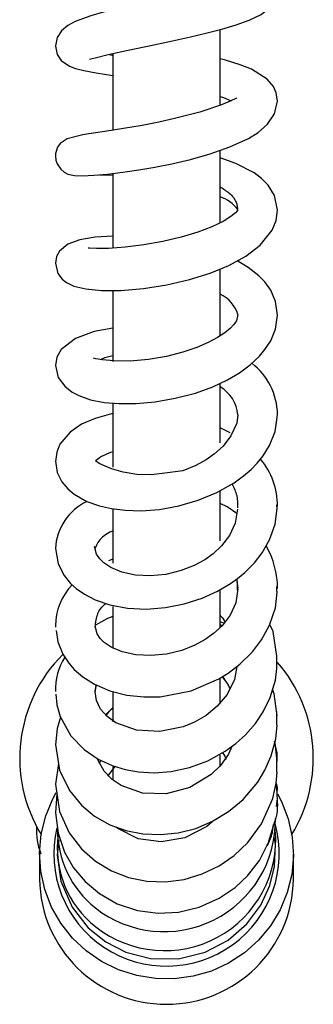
# Model space of a CAD drawing. Header units: millimetres. Extents: x 3931.327 to 3931.377, y 2341.517 to 2341.772.
import ezdxf

# ---------------------------------------------------------------- set-up
doc = ezdxf.new("R2010")
doc.units = ezdxf.units.MM
doc.layers.add('SANINDUSA', color=3, linetype='Continuous')

msp = doc.modelspace()

# ---------------------------------------------------------------- linework, layer by layer
at = {"layer": 'SANINDUSA'}
for p, q in [((3931.358490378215, 2341.630884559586), (3931.358490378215, 2341.640471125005)), ((3931.344990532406, 2341.637451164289), (3931.344990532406, 2341.62775590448)), ((3931.358490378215, 2341.616033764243), (3931.358490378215, 2341.625231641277)), ((3931.344990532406, 2341.622300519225), (3931.344990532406, 2341.612884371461)), ((3931.358490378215, 2341.601809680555), (3931.358490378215, 2341.61021034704)), ((3931.344990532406, 2341.607481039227), (3931.344990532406, 2341.598584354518)), ((3931.358490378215, 2341.588307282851), (3931.358490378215, 2341.595749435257)), ((3931.344990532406, 2341.593276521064), (3931.344990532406, 2341.585244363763)), ((3931.365599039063, 2341.590912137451), (3931.365738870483, 2341.591896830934)), ((3931.359746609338, 2341.589556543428), (3931.358490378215, 2341.590216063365)), ((3931.358490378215, 2341.575914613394), (3931.358490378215, 2341.582215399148)), ((3931.344990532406, 2341.579924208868), (3931.344990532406, 2341.573127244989)), ((3931.344990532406, 2341.573626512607), (3931.344410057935, 2341.573390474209)), ((3931.360580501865, 2341.571095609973), (3931.360740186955, 2341.569956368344)), ((3931.358490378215, 2341.56490260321), (3931.358490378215, 2341.569673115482)), ((3931.344990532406, 2341.56763515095), (3931.344990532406, 2341.562335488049)), ((3931.337741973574, 2341.565208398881), (3931.337768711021, 2341.565021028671)), ((3931.358713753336, 2341.565190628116), (3931.358490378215, 2341.565318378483)), ((3931.365630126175, 2341.559815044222), (3931.365658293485, 2341.561390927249)), ((3931.358490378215, 2341.555401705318), (3931.358490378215, 2341.558477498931)), ((3931.342741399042, 2341.556923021), (3931.342887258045, 2341.55772437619)), ((3931.344990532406, 2341.556861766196), (3931.344990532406, 2341.553069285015)), ((3931.358490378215, 2341.547417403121), (3931.358490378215, 2341.548892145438)), ((3931.338133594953, 2341.547833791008), (3931.337740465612, 2341.545211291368)), ((3931.344346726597, 2341.546210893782), (3931.345280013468, 2341.547447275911)), ((3931.344990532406, 2341.547417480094), (3931.344990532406, 2341.545720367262)), ((3931.365680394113, 2341.54412635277), (3931.365576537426, 2341.545404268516)), ((3931.365585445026, 2341.542375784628), (3931.365738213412, 2341.543396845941)), ((3931.364318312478, 2341.537272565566), (3931.364404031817, 2341.537437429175)), ((3931.335740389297, 2341.536362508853), (3931.335740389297, 2341.533236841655)), ((3931.367740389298, 2341.533236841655), (3931.367740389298, 2341.536362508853))]:
    msp.add_line(p, q, dxfattribs=at)
at = {"layer": 'SANINDUSA', "flags": 128}
for points in [[(3931.361294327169, 2341.646879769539), (3931.361294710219, 2341.646880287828), (3931.361141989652, 2341.64683160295), (3931.360443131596, 2341.64659552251), (3931.359323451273, 2341.646268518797), (3931.357812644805, 2341.645874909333), (3931.356011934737, 2341.645446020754), (3931.354008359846, 2341.645000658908), (3931.351871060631, 2341.644546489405), (3931.349696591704, 2341.64408444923), (3931.347605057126, 2341.64361953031), (3931.345663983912, 2341.643159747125), (3931.34392809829, 2341.64271902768), (3931.342194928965, 2341.642231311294), (3931.340236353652, 2341.641503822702), (3931.339295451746, 2341.640987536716), (3931.338507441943, 2341.640329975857), (3931.337959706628, 2341.639475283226), (3931.337740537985, 2341.638412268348), (3931.337740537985, 2341.638412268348)], [(3931.342053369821, 2341.636763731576), (3931.342031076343, 2341.636733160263), (3931.342184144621, 2341.636768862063), (3931.342928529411, 2341.636969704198), (3931.344220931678, 2341.637281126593), (3931.345914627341, 2341.63765583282), (3931.347920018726, 2341.638087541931), (3931.350162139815, 2341.638565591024), (3931.352510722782, 2341.639067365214), (3931.354767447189, 2341.639563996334), (3931.356848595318, 2341.640051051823), (3931.358732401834, 2341.640534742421), (3931.360524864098, 2341.641062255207), (3931.362178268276, 2341.6416573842), (3931.363659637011, 2341.642372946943), (3931.36504254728, 2341.643534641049), (3931.365537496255, 2341.644386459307), (3931.365738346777, 2341.64540823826), (3931.365738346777, 2341.64540823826)], [(3931.337741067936, 2341.638404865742), (3931.33796879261, 2341.637337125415), (3931.338466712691, 2341.636583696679), (3931.339495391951, 2341.635858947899), (3931.340262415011, 2341.635575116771), (3931.341329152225, 2341.635310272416), (3931.342882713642, 2341.63502338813), (3931.344970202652, 2341.634697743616), (3931.344990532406, 2341.634694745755)], [(3931.365738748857, 2341.63144655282), (3931.365575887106, 2341.632499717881), (3931.365214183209, 2341.633300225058), (3931.364431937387, 2341.634238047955), (3931.362448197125, 2341.635476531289), (3931.361011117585, 2341.636048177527), (3931.359169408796, 2341.636616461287), (3931.358490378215, 2341.636783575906)], [(3931.360588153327, 2341.631850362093), (3931.360549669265, 2341.6318285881), (3931.359772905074, 2341.631422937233), (3931.358688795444, 2341.630970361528), (3931.35594004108, 2341.630066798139), (3931.35258993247, 2341.629195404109), (3931.350771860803, 2341.628797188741), (3931.348657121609, 2341.628385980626), (3931.346310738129, 2341.627978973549), (3931.343959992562, 2341.627607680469), (3931.341944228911, 2341.627298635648), (3931.341195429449, 2341.627175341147), (3931.340697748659, 2341.627077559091)], [(3931.358490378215, 2341.632038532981), (3931.35893799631, 2341.631890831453), (3931.359896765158, 2341.631487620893)], [(3931.337741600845, 2341.62453085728), (3931.337804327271, 2341.623986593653), (3931.3379609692, 2341.623518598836), (3931.338403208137, 2341.62284466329), (3931.338849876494, 2341.622467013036), (3931.33928647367, 2341.622237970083), (3931.340139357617, 2341.622039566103), (3931.341166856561, 2341.622018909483), (3931.342588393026, 2341.622089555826), (3931.344312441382, 2341.622245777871), (3931.346228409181, 2341.622480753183), (3931.348236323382, 2341.62277605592), (3931.350259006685, 2341.623117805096), (3931.352415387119, 2341.623540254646), (3931.354770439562, 2341.624092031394), (3931.357246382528, 2341.624798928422), (3931.359717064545, 2341.625666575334), (3931.362070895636, 2341.626742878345), (3931.36329713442, 2341.627508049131), (3931.364459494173, 2341.628528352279), (3931.365364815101, 2341.629850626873), (3931.365740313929, 2341.631436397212)], [(3931.340697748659, 2341.627077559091), (3931.339221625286, 2341.62669600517), (3931.338352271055, 2341.626099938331), (3931.338018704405, 2341.62564441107), (3931.337900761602, 2341.625384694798), (3931.337814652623, 2341.625108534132), (3931.337761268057, 2341.624820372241), (3931.337742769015, 2341.624525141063)], [(3931.365738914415, 2341.6176897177), (3931.365362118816, 2341.619521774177), (3931.364558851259, 2341.62083311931), (3931.363705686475, 2341.621696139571), (3931.362786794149, 2341.62238189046), (3931.360480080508, 2341.623582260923), (3931.358490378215, 2341.624278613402)], [(3931.343349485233, 2341.62215852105), (3931.344306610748, 2341.622141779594), (3931.344990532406, 2341.622109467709)], [(3931.337742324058, 2341.610984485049), (3931.338060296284, 2341.609706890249), (3931.338599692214, 2341.608969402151), (3931.339149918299, 2341.608531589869), (3931.340061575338, 2341.60809935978), (3931.341558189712, 2341.60773373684), (3931.34355098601, 2341.607538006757), (3931.346003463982, 2341.607542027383), (3931.34886198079, 2341.607786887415), (3931.351798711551, 2341.608259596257), (3931.354626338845, 2341.608924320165), (3931.357225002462, 2341.609737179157), (3931.359602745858, 2341.610706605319), (3931.361750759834, 2341.611876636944), (3931.363561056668, 2341.613277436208), (3931.365047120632, 2341.615165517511), (3931.365544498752, 2341.616359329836), (3931.365738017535, 2341.617699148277)], [(3931.360715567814, 2341.617640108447), (3931.360688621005, 2341.617634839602), (3931.360422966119, 2341.61734334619), (3931.359852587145, 2341.616867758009), (3931.358876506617, 2341.616253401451), (3931.357456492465, 2341.615566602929), (3931.35567146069, 2341.614890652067), (3931.35358836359, 2341.614269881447), (3931.351295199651, 2341.613734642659), (3931.348898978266, 2341.613303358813), (3931.346544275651, 2341.613000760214), (3931.344425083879, 2341.612857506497), (3931.342910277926, 2341.612856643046), (3931.342051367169, 2341.612899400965), (3931.341853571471, 2341.612876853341)], [(3931.344990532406, 2341.614404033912), (3931.342765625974, 2341.614276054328), (3931.340815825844, 2341.613945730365), (3931.339316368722, 2341.613405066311), (3931.338244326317, 2341.612522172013), (3931.337885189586, 2341.61183696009), (3931.337740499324, 2341.610980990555)], [(3931.365739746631, 2341.604431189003), (3931.365482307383, 2341.606171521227), (3931.364873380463, 2341.607567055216), (3931.36411932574, 2341.608627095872), (3931.363375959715, 2341.609397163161), (3931.362051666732, 2341.610436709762), (3931.360717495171, 2341.611239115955), (3931.360644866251, 2341.611274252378)], [(3931.337740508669, 2341.598061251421), (3931.338101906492, 2341.596569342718), (3931.338909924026, 2341.595455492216), (3931.339838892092, 2341.594720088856), (3931.340676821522, 2341.594274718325), (3931.34217797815, 2341.593752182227), (3931.343888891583, 2341.593414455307), (3931.345794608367, 2341.593257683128), (3931.347931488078, 2341.593277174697), (3931.35029953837, 2341.593490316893), (3931.352847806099, 2341.5939278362), (3931.355379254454, 2341.594594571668), (3931.357577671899, 2341.595397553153), (3931.359413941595, 2341.596263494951), (3931.360940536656, 2341.597164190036), (3931.362288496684, 2341.598155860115), (3931.363470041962, 2341.599263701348), (3931.36415317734, 2341.600077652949), (3931.364876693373, 2341.601203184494), (3931.365479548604, 2341.602660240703), (3931.365739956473, 2341.604433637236)], [(3931.360740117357, 2341.604496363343), (3931.360557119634, 2341.603724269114), (3931.360184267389, 2341.603192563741), (3931.359798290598, 2341.602795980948), (3931.35909338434, 2341.602212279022), (3931.358180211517, 2341.601607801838), (3931.357005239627, 2341.600977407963), (3931.355559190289, 2341.600348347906), (3931.353802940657, 2341.599743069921), (3931.351752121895, 2341.599217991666), (3931.34948773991, 2341.598834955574), (3931.34715040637, 2341.598636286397), (3931.345110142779, 2341.598640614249), (3931.343670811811, 2341.598776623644), (3931.342835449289, 2341.598931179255), (3931.342525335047, 2341.598975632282)], [(3931.344990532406, 2341.602772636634), (3931.342635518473, 2341.602360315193), (3931.34027632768, 2341.601491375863), (3931.338475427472, 2341.60007421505), (3931.33793742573, 2341.599134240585), (3931.337742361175, 2341.598066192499)], [(3931.344990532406, 2341.59198500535), (3931.344828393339, 2341.59196308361), (3931.342737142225, 2341.591397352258), (3931.341033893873, 2341.590652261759), (3931.339581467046, 2341.589662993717), (3931.338316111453, 2341.588129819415), (3931.337901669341, 2341.587120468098), (3931.337741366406, 2341.585964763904)], [(3931.360752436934, 2341.591840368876), (3931.360587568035, 2341.590776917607), (3931.359867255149, 2341.589197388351), (3931.358870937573, 2341.58788752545), (3931.357806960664, 2341.586901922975), (3931.356755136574, 2341.586154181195), (3931.355430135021, 2341.585426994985), (3931.353779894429, 2341.584772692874), (3931.351859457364, 2341.584507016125), (3931.34982355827, 2341.584250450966), (3931.347986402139, 2341.584317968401), (3931.346276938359, 2341.584585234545), (3931.344823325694, 2341.585005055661), (3931.343910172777, 2341.585404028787), (3931.343269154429, 2341.585688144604), (3931.342810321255, 2341.586023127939)], [(3931.337742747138, 2341.585972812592), (3931.337976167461, 2341.584564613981), (3931.33855122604, 2341.583396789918), (3931.339302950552, 2341.582487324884), (3931.340102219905, 2341.581811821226), (3931.341696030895, 2341.580908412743), (3931.343297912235, 2341.580338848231), (3931.344820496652, 2341.579998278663), (3931.346548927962, 2341.579788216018), (3931.348567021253, 2341.579739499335), (3931.350857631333, 2341.57990907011), (3931.353305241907, 2341.580347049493), (3931.355744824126, 2341.581060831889), (3931.358103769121, 2341.582043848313), (3931.36027549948, 2341.583275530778), (3931.361454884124, 2341.584127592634), (3931.362402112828, 2341.584947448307), (3931.363183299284, 2341.585754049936), (3931.363916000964, 2341.586669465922), (3931.36473085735, 2341.58798759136), (3931.365432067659, 2341.589736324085), (3931.365599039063, 2341.590912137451)], [(3931.36059648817, 2341.579370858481), (3931.359384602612, 2341.580211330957), (3931.358490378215, 2341.580664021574)], [(3931.337740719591, 2341.574947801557), (3931.338076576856, 2341.573032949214), (3931.338822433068, 2341.571573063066), (3931.339655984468, 2341.570553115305), (3931.340359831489, 2341.569909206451), (3931.3413908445, 2341.569180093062), (3931.342760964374, 2341.568469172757), (3931.344593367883, 2341.56783539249), (3931.346832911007, 2341.567421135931), (3931.349194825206, 2341.567312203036), (3931.351598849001, 2341.567499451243), (3931.353978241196, 2341.567969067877), (3931.356234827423, 2341.568694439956), (3931.358180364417, 2341.569577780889), (3931.3597976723, 2341.570535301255), (3931.360702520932, 2341.571182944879), (3931.361621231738, 2341.571947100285), (3931.362822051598, 2341.573163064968), (3931.363810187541, 2341.574435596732), (3931.364742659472, 2341.576051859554), (3931.36545203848, 2341.578019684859), (3931.365700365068, 2341.580006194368)], [(3931.360677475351, 2341.579941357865), (3931.360404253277, 2341.578178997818), (3931.359683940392, 2341.576599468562), (3931.358687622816, 2341.575289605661), (3931.357623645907, 2341.574304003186), (3931.356571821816, 2341.573556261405), (3931.355246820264, 2341.572829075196), (3931.353596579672, 2341.572174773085), (3931.351676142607, 2341.571698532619), (3931.349707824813, 2341.571504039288), (3931.347812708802, 2341.571604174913), (3931.346093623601, 2341.571987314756), (3931.344713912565, 2341.572575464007), (3931.343829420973, 2341.573168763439), (3931.343333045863, 2341.573649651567), (3931.342926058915, 2341.574244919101), (3931.342680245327, 2341.57523140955)], [(3931.33782932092, 2341.564596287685), (3931.33802972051, 2341.563191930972), (3931.338684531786, 2341.5616139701), (3931.339443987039, 2341.560469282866), (3931.340114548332, 2341.559706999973), (3931.34120017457, 2341.558753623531), (3931.342660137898, 2341.557821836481), (3931.344591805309, 2341.556992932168), (3931.346729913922, 2341.556450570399), (3931.348870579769, 2341.556219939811), (3931.350948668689, 2341.556257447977), (3931.354849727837, 2341.557004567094), (3931.358321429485, 2341.558499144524), (3931.359528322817, 2341.559245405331), (3931.360983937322, 2341.560354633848), (3931.362569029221, 2341.561918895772), (3931.363729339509, 2341.563441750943), (3931.364738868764, 2341.565290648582), (3931.365462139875, 2341.567460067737), (3931.365690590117, 2341.569472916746)], [(3931.360738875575, 2341.569875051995), (3931.360465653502, 2341.568112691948), (3931.359745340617, 2341.566533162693), (3931.35874902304, 2341.565223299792), (3931.357685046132, 2341.564237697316), (3931.356633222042, 2341.563489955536), (3931.355308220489, 2341.562762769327), (3931.353657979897, 2341.562108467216), (3931.351737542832, 2341.56163222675), (3931.349769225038, 2341.561437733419), (3931.347874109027, 2341.561537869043), (3931.346155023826, 2341.561921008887), (3931.34477531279, 2341.562509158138), (3931.343890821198, 2341.56310245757), (3931.343394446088, 2341.563583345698), (3931.34298745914, 2341.564178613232), (3931.342741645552, 2341.565165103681)], [(3931.344990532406, 2341.566372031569), (3931.344296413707, 2341.566120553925), (3931.342798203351, 2341.565278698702)], [(3931.365658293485, 2341.561390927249), (3931.365186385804, 2341.564479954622), (3931.364771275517, 2341.565387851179)], [(3931.337772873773, 2341.556554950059), (3931.337897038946, 2341.555244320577), (3931.338316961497, 2341.553764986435), (3931.339677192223, 2341.551334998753), (3931.341360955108, 2341.549595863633), (3931.343129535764, 2341.54838701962), (3931.344888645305, 2341.54756741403), (3931.346528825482, 2341.547063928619), (3931.348226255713, 2341.546760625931), (3931.350164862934, 2341.546651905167), (3931.352326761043, 2341.546811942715), (3931.354658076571, 2341.547313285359), (3931.356960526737, 2341.548166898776), (3931.359129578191, 2341.549362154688), (3931.360469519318, 2341.550339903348), (3931.361701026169, 2341.551454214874), (3931.362942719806, 2341.552878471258), (3931.363917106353, 2341.554328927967), (3931.364809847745, 2341.556141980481), (3931.365474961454, 2341.558325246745), (3931.365630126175, 2341.559815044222)], [(3931.360611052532, 2341.560070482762), (3931.360331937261, 2341.558434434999), (3931.359367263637, 2341.556513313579), (3931.358135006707, 2341.555040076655), (3931.356730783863, 2341.553886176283), (3931.355275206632, 2341.553035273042), (3931.353855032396, 2341.552450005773), (3931.350887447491, 2341.551853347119), (3931.347955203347, 2341.552017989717), (3931.345341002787, 2341.552966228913), (3931.344261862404, 2341.553746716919), (3931.343428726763, 2341.554698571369), (3931.342915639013, 2341.555759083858), (3931.34274050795, 2341.556874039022), (3931.34274050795, 2341.556874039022)], [(3931.358740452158, 2341.558758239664), (3931.359501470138, 2341.557744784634), (3931.359729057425, 2341.557233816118)], [(3931.365673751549, 2341.55385008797), (3931.365328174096, 2341.556607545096), (3931.365120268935, 2341.557160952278)], [(3931.344134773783, 2341.553891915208), (3931.3445394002, 2341.554408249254), (3931.344990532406, 2341.554798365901)], [(3931.338368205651, 2341.553673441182), (3931.337946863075, 2341.552255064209), (3931.33774276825, 2341.550192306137)], [(3931.337740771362, 2341.550206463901), (3931.33826291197, 2341.546959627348), (3931.339495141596, 2341.544407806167), (3931.341005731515, 2341.542559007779), (3931.342684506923, 2341.541168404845), (3931.34458228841, 2341.54009725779), (3931.346630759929, 2341.539352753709), (3931.348775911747, 2341.538933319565), (3931.350990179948, 2341.538838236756), (3931.353221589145, 2341.539068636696), (3931.35541834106, 2341.539627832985), (3931.357551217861, 2341.540522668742), (3931.359567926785, 2341.541746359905), (3931.361402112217, 2341.543286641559), (3931.363240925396, 2341.545470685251), (3931.364154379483, 2341.54697904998), (3931.364949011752, 2341.548795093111), (3931.365518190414, 2341.55091963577), (3931.365680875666, 2341.552681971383)], [(3931.359983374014, 2341.549985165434), (3931.359553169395, 2341.548988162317), (3931.35852799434, 2341.547554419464), (3931.357380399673, 2341.546428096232), (3931.354677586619, 2341.544779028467), (3931.351685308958, 2341.543985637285), (3931.348694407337, 2341.544082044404), (3931.346025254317, 2341.545032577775), (3931.344911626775, 2341.5457934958), (3931.34390254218, 2341.546837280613), (3931.343086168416, 2341.548296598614), (3931.343061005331, 2341.548433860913)], [(3931.365674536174, 2341.548076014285), (3931.365423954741, 2341.550417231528), (3931.365351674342, 2341.550641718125)], [(3931.337742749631, 2341.545219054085), (3931.338259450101, 2341.541778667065), (3931.339489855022, 2341.539052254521), (3931.341017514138, 2341.537038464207), (3931.342786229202, 2341.535470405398), (3931.344795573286, 2341.5342560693), (3931.346970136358, 2341.533418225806), (3931.34925893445, 2341.532959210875), (3931.351614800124, 2341.532880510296), (3931.353971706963, 2341.533190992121), (3931.356250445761, 2341.533874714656), (3931.358362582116, 2341.534890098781), (3931.360259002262, 2341.536195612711), (3931.361989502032, 2341.537833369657), (3931.363725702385, 2341.540192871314), (3931.365139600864, 2341.543417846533), (3931.365577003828, 2341.545352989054), (3931.365680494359, 2341.546713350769)], [(3931.365739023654, 2341.543993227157), (3931.366241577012, 2341.543021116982), (3931.367087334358, 2341.540818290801), (3931.367590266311, 2341.538515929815), (3931.367739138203, 2341.536165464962), (3931.367530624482, 2341.533819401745), (3931.366969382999, 2341.531530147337), (3931.366067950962, 2341.529348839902), (3931.364846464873, 2341.52732420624), (3931.363332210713, 2341.525501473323), (3931.361559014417, 2341.523921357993), (3931.359566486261, 2341.522619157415), (3931.357399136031, 2341.521623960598), (3931.35510537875, 2341.520957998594), (3931.352736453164, 2341.520636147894), (3931.350345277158, 2341.520665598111), (3931.347985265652, 2341.521045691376), (3931.345709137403, 2341.521767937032), (3931.343567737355, 2341.522816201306), (3931.341608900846, 2341.524167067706), (3931.339876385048, 2341.52579036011), (3931.3384088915, 2341.527649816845), (3931.337239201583, 2341.529703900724), (3931.336393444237, 2341.531906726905), (3931.335890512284, 2341.534209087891), (3931.335741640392, 2341.536559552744), (3931.335950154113, 2341.538905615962), (3931.336511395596, 2341.541194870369), (3931.337412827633, 2341.543376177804), (3931.337828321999, 2341.544145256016)], [(3931.337934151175, 2341.543983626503), (3931.337743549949, 2341.541610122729), (3931.338073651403, 2341.539018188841), (3931.338889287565, 2341.536641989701), (3931.3400373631, 2341.534637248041), (3931.341484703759, 2341.532905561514), (3931.343283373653, 2341.531392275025), (3931.345529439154, 2341.530122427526), (3931.348101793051, 2341.529266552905), (3931.35069417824, 2341.528923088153), (3931.353253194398, 2341.529051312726), (3931.355875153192, 2341.529677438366), (3931.358385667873, 2341.530806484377), (3931.360389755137, 2341.532177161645), (3931.361944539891, 2341.533642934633), (3931.363446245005, 2341.535595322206), (3931.364318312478, 2341.537272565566)], [(3931.357477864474, 2341.540446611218), (3931.356835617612, 2341.53988440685), (3931.354045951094, 2341.538427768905), (3931.351061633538, 2341.537912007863), (3931.348160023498, 2341.538315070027), (3931.34561458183, 2341.539604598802), (3931.345399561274, 2341.539800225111)], [(3931.365045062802, 2341.53907161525), (3931.365111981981, 2341.539211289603), (3931.365246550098, 2341.540110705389)], [(3931.338153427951, 2341.538204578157), (3931.337971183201, 2341.536235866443), (3931.338436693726, 2341.532967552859), (3931.339846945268, 2341.52966466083), (3931.341857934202, 2341.527083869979), (3931.344072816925, 2341.52528674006), (3931.346624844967, 2341.523986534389), (3931.349741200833, 2341.523192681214), (3931.353235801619, 2341.523167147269), (3931.35662414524, 2341.524006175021), (3931.359494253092, 2341.5255149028), (3931.361869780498, 2341.527574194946), (3931.363627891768, 2341.529954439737), (3931.36476356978, 2341.532428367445), (3931.365355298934, 2341.534832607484), (3931.365494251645, 2341.53757510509), (3931.365314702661, 2341.5386187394)], [(3931.364404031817, 2341.537437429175), (3931.364662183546, 2341.537933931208), (3931.364839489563, 2341.538448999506)]]:
    msp.add_lwpolyline(points, dxfattribs=at)
at = {"layer": 'SANINDUSA'}
for centre, radius, start, end in [((3931.35688489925, 2341.614766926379), 0.004884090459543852, 37.89982851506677, 70.8091360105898), ((3931.356633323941, 2341.603215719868), 0.004301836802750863, 17.31932592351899, 64.42522382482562), ((3931.357363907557, 2341.591727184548), 0.008375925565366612, 1.158197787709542, 52.23248572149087), ((3931.356147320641, 2341.591394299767), 0.004626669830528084, 5.532627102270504, 59.57406025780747), ((3931.346332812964, 2341.581908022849), 0.005416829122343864, 104.347259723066, 130.6654397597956), ((3931.35647867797, 2341.58032593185), 0.009261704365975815, 359.9408162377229, 39.85165735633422), ((3931.3446611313, 2341.574623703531), 0.006928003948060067, 115.0823383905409, 177.1916582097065), ((3931.346043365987, 2341.573818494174), 0.003507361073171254, 107.4683107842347, 160.3336354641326), ((3931.35495407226, 2341.569905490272), 0.01078396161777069, 0.009564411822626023, 29.92464475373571), ((3931.34537467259, 2341.565131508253), 0.007632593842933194, 136.4945059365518, 179.526268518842), ((3931.351740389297, 2341.548488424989), 0.01850000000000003, 67.05948861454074, 68.60077035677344), ((3931.351740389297, 2341.548488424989), 0.01850000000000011, 134.9699370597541, 211.3590629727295), ((3931.345838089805, 2341.55705020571), 0.008098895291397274, 148.6807163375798, 181.0586099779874), ((3931.351740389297, 2341.548488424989), 0.01850000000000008, 328.6409370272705, 40.78702385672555), ((3931.351432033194, 2341.540639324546), 0.01404596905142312, 231.9281697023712, 0.9351855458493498), ((3931.343145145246, 2341.539335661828), 0.007804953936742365, 175.954252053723, 202.102055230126), ((3931.351736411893, 2341.536455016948), 0.0142125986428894, 166.8104580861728, 15.41760722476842), ((3931.350751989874, 2341.539538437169), 0.0127607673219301, 179.4154472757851, 231.2838200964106), ((3931.350682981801, 2341.537200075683), 0.01271664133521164, 172.3880688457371, 231.8150898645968), ((3931.351500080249, 2341.538193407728), 0.014002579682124, 231.6997982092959, 5.190573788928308), ((3931.351740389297, 2341.533419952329), 0.01600104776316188, 180.6556881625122, 359.3443118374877)]:
    msp.add_arc(centre, radius, start, end, dxfattribs=at)
for points, knots in [([(3931.344551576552, 2341.637354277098), (3931.344644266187, 2341.637317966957), (3931.344759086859, 2341.637272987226), (3931.344953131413, 2341.637226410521), (3931.344990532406, 2341.637217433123)], [0, 0, 0, 0, 0.8072556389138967, 0.9999999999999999, 0.9999999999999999, 0.9999999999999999, 0.9999999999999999]), ([(3931.358490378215, 2341.620643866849), (3931.358898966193, 2341.620379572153), (3931.359829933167, 2341.619777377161), (3931.360614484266, 2341.618738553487), (3931.360673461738, 2341.617986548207), (3931.360700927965, 2341.617636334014)], [0, 0, 0, 0, 0.2947349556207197, 0.671553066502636, 0.9999999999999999, 0.9999999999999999, 0.9999999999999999, 0.9999999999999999]), ([(3931.343469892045, 2341.598813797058), (3931.343546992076, 2341.598868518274), (3931.343842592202, 2341.599078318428), (3931.344502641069, 2341.59922389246), (3931.344990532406, 2341.599331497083)], [0, 0, 0, 0, 0.2608254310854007, 1, 1, 1, 1]), ([(3931.359991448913, 2341.583114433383), (3931.360232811, 2341.582631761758), (3931.36071772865, 2341.581662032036), (3931.360691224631, 2341.580618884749), (3931.360677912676, 2341.580094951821)], [0, 0, 0, 0, 0.497738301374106, 1, 1, 1, 1]), ([(3931.342746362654, 2341.56501807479), (3931.342794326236, 2341.565513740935), (3931.342890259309, 2341.566505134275), (3931.343458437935, 2341.567550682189), (3931.344023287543, 2341.567968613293), (3931.344082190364, 2341.568012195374)], [0, 0, 0, 0, 0.4724650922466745, 0.9449883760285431, 1, 1, 1, 1]), ([(3931.358490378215, 2341.566533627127), (3931.35852879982, 2341.566500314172), (3931.358800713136, 2341.566264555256), (3931.358960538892, 2341.565951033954), (3931.35909778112, 2341.565681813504)], [0, 0, 0, 0, 0.1413009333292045, 1, 1, 1, 1]), ([(3931.365344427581, 2341.550271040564), (3931.365462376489, 2341.549927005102), (3931.365707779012, 2341.549211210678), (3931.365646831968, 2341.548456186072), (3931.365615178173, 2341.548064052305)], [0, 0, 0, 0, 0.4806344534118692, 1, 1, 1, 1]), ([(3931.358788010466, 2341.549173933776), (3931.358807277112, 2341.549154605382), (3931.359032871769, 2341.548928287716), (3931.359157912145, 2341.548626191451), (3931.359272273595, 2341.548349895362)], [0, 0, 0, 0, 0.08540382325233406, 1, 1, 1, 1]), ([(3931.365561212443, 2341.545352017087), (3931.365596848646, 2341.545231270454), (3931.365714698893, 2341.544831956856), (3931.365665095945, 2341.544414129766), (3931.365630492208, 2341.54412264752)], [0, 0, 0, 0, 0.302385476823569, 1, 1, 1, 1]), ([(3931.365630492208, 2341.54412264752), (3931.365714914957, 2341.543105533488), (3931.365816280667, 2341.54188429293), (3931.365440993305, 2341.540737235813), (3931.3653782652, 2341.540545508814)], [0, 0, 0, 0, 0.8328531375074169, 1, 1, 1, 1]), ([(3931.365047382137, 2341.539070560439), (3931.365006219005, 2341.538913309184), (3931.364858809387, 2341.538350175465), (3931.364613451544, 2341.53781947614), (3931.364436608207, 2341.537436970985)], [0, 0, 0, 0, 0.2792431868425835, 1, 1, 1, 1])]:
    msp.add_open_spline(points, degree=3, knots=knots, dxfattribs=at)
for points in [[(3931.365611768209, 2341.580481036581), (3931.365638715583, 2341.58004291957)], [(3931.360616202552, 2341.571121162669), (3931.360668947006, 2341.569658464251)], [(3931.365604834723, 2341.570180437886), (3931.365631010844, 2341.569505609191)], [(3931.3588370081, 2341.558817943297), (3931.359763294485, 2341.557301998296)], [(3931.342742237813, 2341.556778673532), (3931.342899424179, 2341.557719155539)], [(3931.344064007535, 2341.55397276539), (3931.344990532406, 2341.5548775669)], [(3931.365604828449, 2341.554400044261), (3931.365606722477, 2341.553824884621)], [(3931.365606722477, 2341.553824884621), (3931.365610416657, 2341.552703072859)], [(3931.343282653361, 2341.547812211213), (3931.343488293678, 2341.548219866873)], [(3931.365615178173, 2341.548064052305), (3931.365601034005, 2341.546726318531)], [(3931.3653782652, 2341.540545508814), (3931.364436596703, 2341.537436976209)]]:
    msp.add_open_spline(points, degree=1, dxfattribs=at)

doc.saveas('drawing.dxf')
